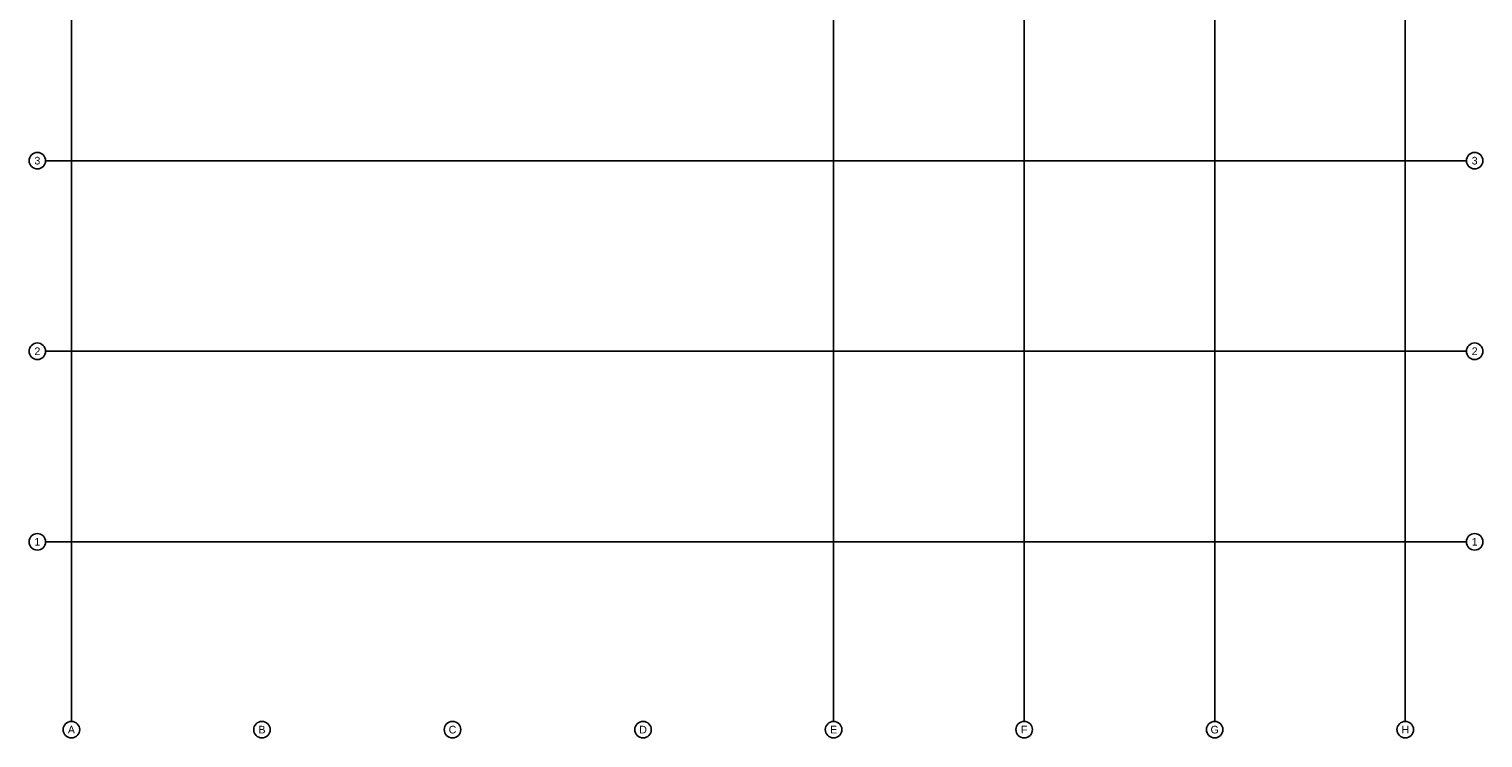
# Model space of a CAD drawing. Header units: millimetres. Extents: x -1999 to 66669, y -9261 to 66490.
# Tile 1 of 14: x -1999 to 66669, y -9261 to 24214. Entities that reach past the tile are written whole.
import ezdxf
from ezdxf.enums import TextEntityAlignment as Align

# ---------------------------------------------------------------- set-up
doc = ezdxf.new("R2010")
doc.units = ezdxf.units.MM
doc.header["$LTSCALE"] = 3
doc.linetypes.add('DASHDOTX2', pattern=[50.8, 25.4, -12.7, 0, -12.7])
doc.layers.add('SZ-Axis', color=255, linetype='DASHDOTX2')
doc.layers.add('SZ-Axis-text', color=9, linetype='Continuous')
doc.styles.add('arial', font='arial.ttf')

msp = doc.modelspace()

# ---------------------------------------------------------------- linework, layer by layer
at = {"layer": 'SZ-Axis', "color": 250, "linetype": 'Continuous', "ltscale": 0.05}
for p, q in [((0, 65708), (0, -8479)), ((36000, 65708), (36000, -8479)), ((45000, 65703), (45000, -8479)), ((54000, 65703), (54000, -8479)), ((63000, 65703), (63000, -8479)), ((65886, 18000), (-1217, 18000)), ((65886, 9000), (-1217, 9000)), ((65886, 0), (-1217, 0))]:
    msp.add_line(p, q, dxfattribs=at)
at = {"layer": 'SZ-Axis-text', "color": 250, "linetype": 'Continuous', "lineweight": -3}
for centre in [(-1608, 18000), (66278, 18000), (-1608, 9000), (66278, 9000), (-1608, 0), (66278, 0), (0, -8870), (9000, -8870), (18000, -8870), (27000, -8870), (36000, -8870), (45000, -8870), (54000, -8870), (63000, -8870)]:
    msp.add_circle(centre, 391, dxfattribs=at)

# ---------------------------------------------------------------- texts
at = {"layer": 'SZ-Axis-text', "color": 250, "linetype": 'Continuous', "lineweight": -3, "style": 'arial'}
for s, p in [('3', (-1608, 18000)), ('3', (66278, 18000)), ('2', (-1608, 9000)), ('2', (66278, 9000)), ('1', (-1608, 0)), ('1', (66278, 0)), ('A', (0, -8870)), ('B', (9000, -8870)), ('C', (18000, -8870)), ('D', (27000, -8870)), ('E', (36000, -8870)), ('F', (45000, -8870)), ('G', (54000, -8870)), ('H', (63000, -8870))]:
    msp.add_text(s, height=360, dxfattribs=at).set_placement(p, align=Align.MIDDLE_CENTER)

doc.saveas('drawing.dxf')
